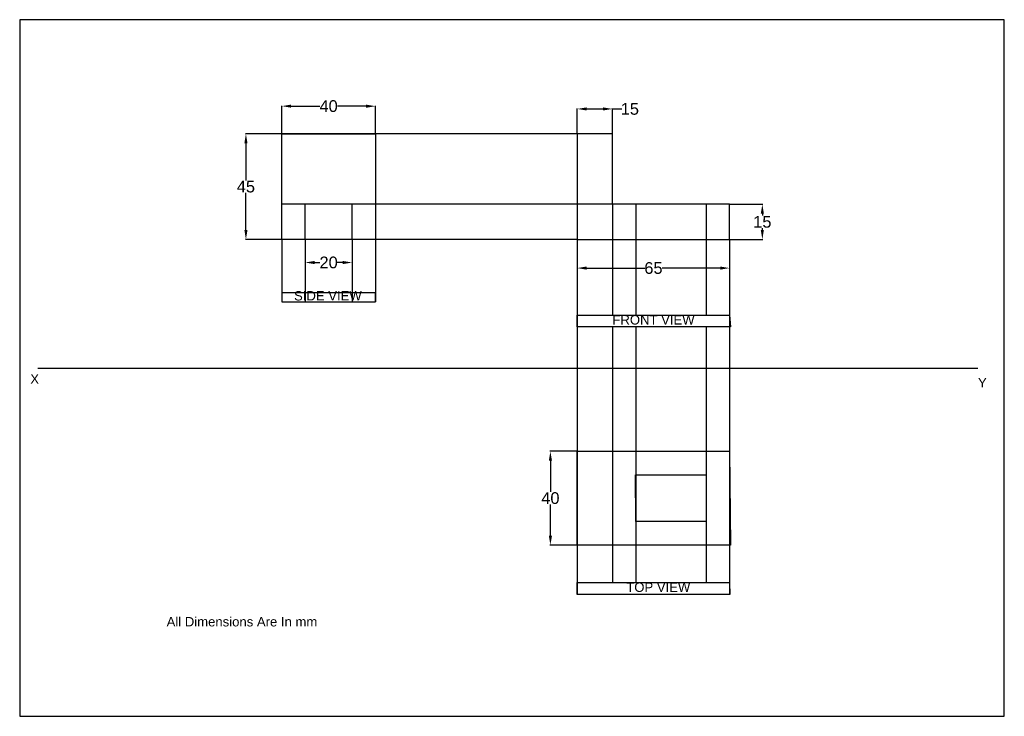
# Model space of a CAD drawing. Header units: millimetres. Extents: x 0 to 420, y 0 to 297.
import ezdxf

# ---------------------------------------------------------------- set-up
doc = ezdxf.new("R2010")
doc.units = ezdxf.units.MM
doc.header["$MEASUREMENT"] = 0
doc.linetypes.add('HIDDEN', pattern=[0.375, 0.25, -0.125])
doc.styles.get("Standard").update_dxf_attribs({"font": 'arial.ttf'})
doc.dimstyles.get("Standard").update_dxf_attribs({"dimtxt": 5, "dimasz": 4, "dimexe": 0.18, "dimexo": 0.0625, "dimgap": 0.09, "dimtad": 0, "dimtih": 1, "dimtoh": 1, "dimdec": 0, "dimzin": 0, "dimdsep": 46, "dimtxsty": 'Standard', "dimcen": 0.09, "dimclrd": 1, "dimclre": 3, "dimadec": 0, "dimazin": 0, "dimtfac": 1, "dimtdec": 0, "dimtofl": 0, "dimtmove": 0, "dimatfit": 3, "dimfxl": 1, "dimtolj": 1, "dimtzin": 0, "dimarcsym": 0})

# ---------------------------------------------------------------- blocks, each defined once
blk = doc.blocks.new('*D1')
at = {"color": 3, "lineweight": -2, "transparency": 16777216}
for p, q in [((111.71, 248.31), (96.32, 248.31)), ((111.71, 203.33), (96.32, 203.33))]:
    blk.add_line(p, q, dxfattribs=at)
at = {"color": 1, "lineweight": -2, "transparency": 16777216}
for p, q in [((96.5, 244.31), (96.5, 228.45)), ((96.5, 207.33), (96.5, 223.19))]:
    blk.add_line(p, q, dxfattribs=at)
at = {"color": 1, "transparency": 16777216}
for points in [[(95.84, 244.31), (97.17, 244.31), (96.5, 248.31)], [(95.84, 207.33), (97.17, 207.33), (96.5, 203.33)]]:
    blk.add_solid(points, dxfattribs=at)
at = {"layer": 'Defpoints', "color": 0, "transparency": 16777216}
for p in [(111.78, 248.31), (96.5, 203.33), (111.78, 203.33)]:
    blk.add_point(p, dxfattribs=at)
at = {"color": 0, "transparency": 16777216, "insert": (96.5, 225.82), "char_height": 5, "attachment_point": 5}
blk.add_mtext('\\A1;45', dxfattribs=at)
blk = doc.blocks.new('*D2')
at = {"color": 3, "lineweight": -2, "transparency": 16777216}
for p, q in [((111.78, 248.38), (111.78, 260.33)), ((151.78, 248.35), (151.78, 260.31))]:
    blk.add_line(p, q, dxfattribs=at)
at = {"color": 1, "lineweight": -2, "transparency": 16777216}
for p, q in [((115.78, 260.15), (128.02, 260.14)), ((147.78, 260.13), (135.55, 260.14))]:
    blk.add_line(p, q, dxfattribs=at)
at = {"color": 1, "transparency": 16777216}
for points in [[(115.78, 260.81), (115.78, 259.48), (111.78, 260.15)], [(147.78, 260.79), (147.78, 259.46), (151.78, 260.13)]]:
    blk.add_solid(points, dxfattribs=at)
at = {"layer": 'Defpoints', "color": 0, "transparency": 16777216}
for p in [(151.78, 260.13), (111.78, 248.31), (151.78, 248.29)]:
    blk.add_point(p, dxfattribs=at)
at = {"color": 0, "transparency": 16777216, "insert": (131.78, 260.14), "char_height": 5, "attachment_point": 5}
blk.add_mtext('\\A1;40', dxfattribs=at)
blk = doc.blocks.new('*D3')
at = {"color": 3, "lineweight": -2, "transparency": 16777216}
for p, q in [((121.78, 203.26), (121.78, 193.29)), ((141.78, 203.26), (141.78, 193.29))]:
    blk.add_line(p, q, dxfattribs=at)
at = {"color": 1, "lineweight": -2, "transparency": 16777216}
for p, q in [((125.78, 193.47), (128.07, 193.47)), ((137.78, 193.47), (135.48, 193.47))]:
    blk.add_line(p, q, dxfattribs=at)
at = {"color": 1, "transparency": 16777216}
for points in [[(125.78, 194.13), (125.78, 192.8), (121.78, 193.47)], [(137.78, 194.13), (137.78, 192.8), (141.78, 193.47)]]:
    blk.add_solid(points, dxfattribs=at)
at = {"layer": 'Defpoints', "color": 0, "transparency": 16777216}
for p in [(121.78, 203.32), (141.78, 203.32), (141.78, 193.47)]:
    blk.add_point(p, dxfattribs=at)
at = {"color": 0, "transparency": 16777216, "insert": (131.78, 193.47), "char_height": 5, "attachment_point": 5}
blk.add_mtext('\\A1;20', dxfattribs=at)
blk = doc.blocks.new('*D4')
at = {"color": 3, "lineweight": -2, "transparency": 16777216}
for p, q in [((237.83, 248.38), (237.83, 259.13)), ((252.83, 248.38), (252.83, 259.13))]:
    blk.add_line(p, q, dxfattribs=at)
at = {"color": 1, "lineweight": -2, "transparency": 16777216}
for p, q in [((241.83, 258.95), (248.83, 258.95)), ((252.83, 258.95), (256.83, 258.95))]:
    blk.add_line(p, q, dxfattribs=at)
at = {"color": 1, "transparency": 16777216}
for points in [[(241.83, 259.61), (241.83, 258.28), (237.83, 258.95)], [(248.83, 259.61), (248.83, 258.28), (252.83, 258.95)]]:
    blk.add_solid(points, dxfattribs=at)
at = {"layer": 'Defpoints', "color": 0, "transparency": 16777216}
for p in [(252.83, 258.95), (237.83, 248.31), (252.83, 248.31)]:
    blk.add_point(p, dxfattribs=at)
at = {"color": 0, "transparency": 16777216, "insert": (260.28, 258.95), "char_height": 5, "attachment_point": 5}
blk.add_mtext('\\A1;15', dxfattribs=at)
blk = doc.blocks.new('*D5')
at = {"color": 3, "lineweight": -2, "transparency": 16777216}
for p, q in [((237.83, 203.25), (237.83, 190.92)), ((302.83, 203.25), (302.83, 190.92))]:
    blk.add_line(p, q, dxfattribs=at)
at = {"color": 1, "lineweight": -2, "transparency": 16777216}
for p, q in [((241.83, 191.1), (266.63, 191.1)), ((298.83, 191.1), (274.03, 191.1))]:
    blk.add_line(p, q, dxfattribs=at)
at = {"color": 1, "transparency": 16777216}
for points in [[(241.83, 191.77), (241.83, 190.43), (237.83, 191.1)], [(298.83, 191.77), (298.83, 190.43), (302.83, 191.1)]]:
    blk.add_solid(points, dxfattribs=at)
at = {"layer": 'Defpoints', "color": 0, "transparency": 16777216}
for p in [(237.83, 203.31), (302.83, 203.31), (302.83, 191.1)]:
    blk.add_point(p, dxfattribs=at)
at = {"color": 0, "transparency": 16777216, "insert": (270.33, 191.1), "char_height": 5, "attachment_point": 5}
blk.add_mtext('\\A1;65', dxfattribs=at)
blk = doc.blocks.new('*D6')
at = {"color": 3, "lineweight": -2, "transparency": 16777216}
for p, q in [((302.89, 218.31), (316.97, 218.31)), ((302.89, 203.31), (316.97, 203.31))]:
    blk.add_line(p, q, dxfattribs=at)
at = {"color": 1, "lineweight": -2, "transparency": 16777216}
for p, q in [((316.79, 214.31), (316.79, 213.46)), ((316.79, 207.31), (316.79, 208.17))]:
    blk.add_line(p, q, dxfattribs=at)
at = {"color": 1, "transparency": 16777216}
for points in [[(316.12, 214.31), (317.45, 214.31), (316.79, 218.31)], [(316.12, 207.31), (317.45, 207.31), (316.79, 203.31)]]:
    blk.add_solid(points, dxfattribs=at)
at = {"layer": 'Defpoints', "color": 0, "transparency": 16777216}
for p in [(302.83, 218.31), (302.83, 203.31), (316.79, 203.31)]:
    blk.add_point(p, dxfattribs=at)
at = {"color": 0, "transparency": 16777216, "insert": (316.79, 210.81), "char_height": 5, "attachment_point": 5}
blk.add_mtext('\\A1;15', dxfattribs=at)
blk = doc.blocks.new('*D7')
at = {"color": 3, "lineweight": -2, "transparency": 16777216}
for p, q in [((237.77, 113), (226.2, 113)), ((237.77, 73), (226.2, 73))]:
    blk.add_line(p, q, dxfattribs=at)
at = {"color": 1, "lineweight": -2, "transparency": 16777216}
for p, q in [((226.38, 109), (226.38, 95.64)), ((226.38, 77), (226.38, 90.35))]:
    blk.add_line(p, q, dxfattribs=at)
at = {"color": 1, "transparency": 16777216}
for points in [[(225.71, 109), (227.05, 109), (226.38, 113)], [(225.71, 77), (227.05, 77), (226.38, 73)]]:
    blk.add_solid(points, dxfattribs=at)
at = {"layer": 'Defpoints', "color": 0, "transparency": 16777216}
for p in [(237.83, 113), (226.38, 73), (237.83, 73)]:
    blk.add_point(p, dxfattribs=at)
at = {"color": 0, "transparency": 16777216, "insert": (226.38, 93), "char_height": 5, "attachment_point": 5}
blk.add_mtext('\\A1;40', dxfattribs=at)

msp = doc.modelspace()

# ---------------------------------------------------------------- linework, layer by layer
at = {"color": 146, "true_color": 0x105689}
for p, q in [((237.83, 248.31), (111.78, 248.31)), ((252.83, 218.31), (111.78, 218.31)), ((252.83, 218.31), (252.83, 170.98)), ((111.78, 203.33), (111.78, 180.65)), ((237.83, 203.31), (111.78, 203.31)), ((121.78, 203.31), (121.78, 176.65)), ((141.78, 203.32), (141.78, 176.65)), ((151.78, 203.31), (151.78, 176.65)), ((237.83, 203.31), (237.83, 51.99)), ((262.83, 203.31), (262.83, 170.98)), ((292.83, 203.31), (292.83, 170.98)), ((302.83, 203.31), (302.83, 51.99)), ((111.78, 180.65), (151.78, 180.65)), ((252.83, 166), (252.83, 56.99)), ((262.83, 166), (262.83, 56.99)), ((292.83, 166), (292.83, 56.99))]:
    msp.add_line(p, q, dxfattribs=at)
for p, q in [((111.78, 203.33), (111.78, 248.31)), ((111.78, 248.31), (151.78, 248.29)), ((151.78, 248.29), (151.78, 203.31)), ((252.83, 248.31), (237.83, 248.31)), ((237.83, 248.31), (237.83, 203.31)), ((252.83, 218.31), (252.83, 248.31)), ((151.78, 218.31), (111.78, 218.31)), ((302.83, 218.31), (252.83, 218.31)), ((302.83, 203.31), (302.83, 218.31)), ((151.78, 203.31), (111.78, 203.33)), ((237.83, 203.31), (302.83, 203.31)), ((7.7, 148.5), (408.75, 148.5)), ((237.83, 113), (302.83, 113)), ((237.83, 73), (237.83, 113)), ((252.83, 113), (252.83, 73)), ((302.83, 113), (303.25, 73)), ((262.83, 83), (262.63, 103)), ((262.63, 103), (292.83, 103)), ((292.83, 103), (292.83, 83)), ((292.83, 83), (262.83, 83)), ((303.15, 83), (302.83, 83)), ((303.25, 73), (237.83, 73))]:
    msp.add_line(p, q)
at = {"linetype": 'HIDDEN'}
for p, q in [((121.78, 203.31), (121.78, 218.31)), ((141.78, 203.31), (141.78, 218.31)), ((262.83, 218.31), (262.83, 203.31)), ((292.83, 218.31), (292.83, 203.31))]:
    msp.add_line(p, q, dxfattribs=at)
at = {"color": 175, "true_color": 0x4554a5}
for p, q in [((111.78, 180.65), (111.84, 176.65)), ((151.78, 176.65), (151.78, 180.65)), ((111.84, 176.65), (151.78, 176.65)), ((237.83, 170.98), (302.83, 170.98)), ((237.83, 166), (237.83, 170.98)), ((302.83, 170.98), (303.25, 166)), ((303.25, 166), (237.83, 166)), ((237.83, 56.99), (302.83, 56.99)), ((237.83, 51.99), (237.83, 56.99)), ((302.83, 56.99), (302.88, 51.99)), ((302.88, 51.99), (237.83, 51.99))]:
    msp.add_line(p, q, dxfattribs=at)
msp.add_lwpolyline([(0, 0), (420, 0), (420, 297), (0, 297)], close=True)

# ---------------------------------------------------------------- texts
for s, p in [('SIDE VIEW', (117.03, 177.29)), ('FRONT VIEW', (252.83, 167.04)), ('X', (4.52, 141.8)), ('Y', (408.77, 140.22)), ('TOP VIEW', (258.75, 53.04)), ('All Dimensions Are In mm', (62.68, 38.32))]:
    msp.add_text(s, height=4).set_placement(p)

# ---------------------------------------------------------------- dimensions: what is measured, and where the dimension line sits
at = {"color": 146, "true_color": 0x105689}
dim = msp.add_aligned_dim(p1=(111.78, 248.31), p2=(151.78, 248.29), distance=11.84, dimstyle='Standard', dxfattribs=at)
dim.commit()
dim.dimension.update_dxf_attribs({"geometry": '*D2', "text_midpoint": (131.78, 260.14)})
for base, p1, p2, picture, middle in [((252.83, 258.95), (237.83, 248.31), (252.83, 248.31), '*D4', (260.28, 258.95)), ((141.78, 193.47), (121.78, 203.32), (141.78, 203.32), '*D3', (131.78, 193.47)), ((302.83, 191.1), (237.83, 203.31), (302.83, 203.31), '*D5', (270.33, 191.1))]:
    dim = msp.add_linear_dim(base=base, p1=p1, p2=p2, dimstyle='Standard', dxfattribs=at)
    dim.commit()
    dim.dimension.update_dxf_attribs({"geometry": picture, "text_midpoint": middle})
for base, p1, p2, picture, middle in [((96.5, 203.33), (111.78, 248.31), (111.78, 203.33), '*D1', (96.5, 225.82)), ((316.79, 203.31), (302.83, 218.31), (302.83, 203.31), '*D6', (316.79, 210.81)), ((226.38, 73), (237.83, 113), (237.83, 73), '*D7', (226.38, 93))]:
    dim = msp.add_linear_dim(base=base, p1=p1, p2=p2, angle=90, dimstyle='Standard', dxfattribs=at)
    dim.commit()
    dim.dimension.update_dxf_attribs({"geometry": picture, "text_midpoint": middle})

doc.saveas('drawing.dxf')
